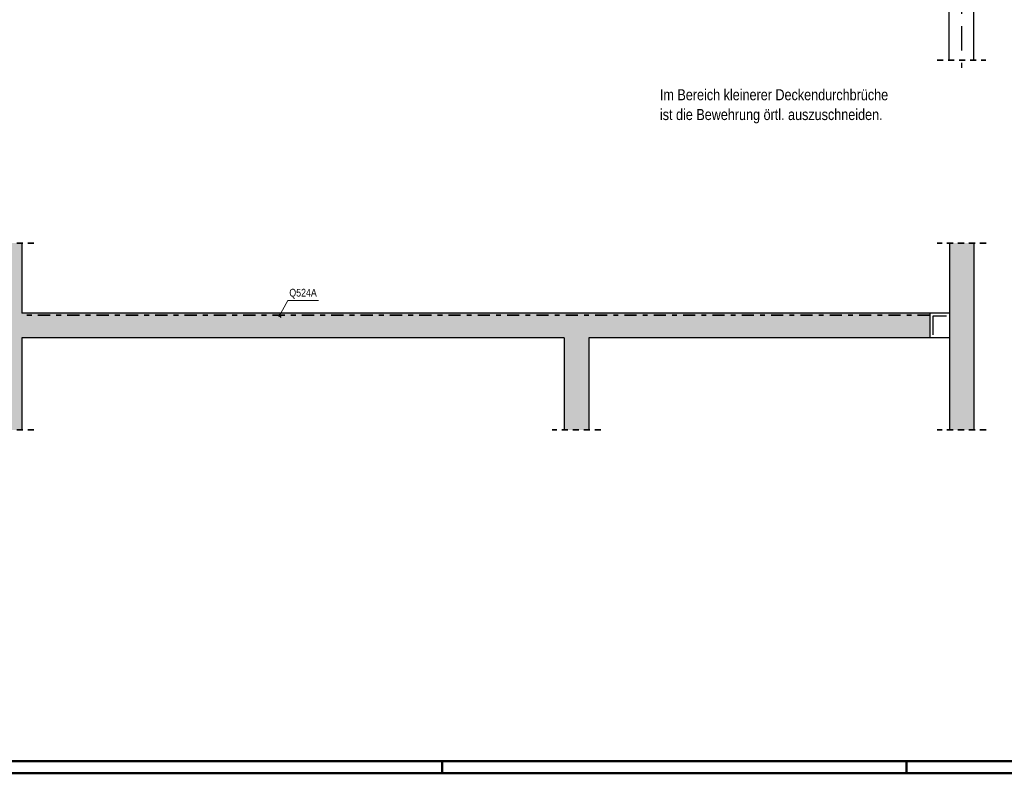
# Model space of a CAD drawing. Header units: millimetres. Extents: x 0 to 93, y 0 to 42.
# Tile 4 of 12: x 22.3 to 42.5, y 0 to 15.4. Entities that reach past the tile are written whole.
import ezdxf

# ---------------------------------------------------------------- set-up
doc = ezdxf.new("R2010")
doc.units = ezdxf.units.MM
for name, pattern in [('DASHDOT', [1, 0.5, -0.25, 0, -0.25]), ('DASHDOTX2', [2, 1, -0.5, 0, -0.5]), ('HIDDEN', [0.375, 0.25, -0.125])]:
    doc.linetypes.add(name, pattern=pattern)
doc.layers.add('Achsen', color=7, linetype='Continuous', lineweight=20)
doc.styles.add('Arial Narrow', font='ARIALN.TTF')

msp = doc.modelspace()

# ---------------------------------------------------------------- hatches: boundary and pattern name
at = {"lineweight": 35, "true_color": 0xd7ffd7}
for points in [[(22.350733, 9.409805), (22.350733, 10.846665), (21.850733, 10.846665), (21.850733, 9.409805)], [(41.329919, 9.409805), (41.829919, 9.409805), (41.829919, 10.846665), (41.329919, 10.846665)], [(21.850733, 8.909817), (40.931571, 8.909817), (40.931571, 9.409817), (21.850733, 9.409817)], [(41.331571, 8.909817), (41.829919, 8.909817), (41.829919, 9.409817), (41.331571, 9.409817)], [(21.850733, 7.023465), (22.350733, 7.023465), (22.350733, 8.909817), (21.850733, 8.909817)], [(33.45066, 7.023465), (33.95066, 7.023465), (33.95066, 8.909817), (33.45066, 8.909817)], [(41.329919, 7.023465), (41.829919, 7.023465), (41.829919, 8.909817), (41.329919, 8.909817)]]:
    msp.add_hatch(color=254, dxfattribs=at).paths.add_polyline_path(points)

# ---------------------------------------------------------------- linework, layer by layer
at = {"color": 3, "linetype": 'Continuous', "lineweight": 25}
for p, q in [((41.329127, 14.585316), (41.329127, 15.977035)), ((41.829127, 14.585316), (41.829127, 15.977035)), ((22.350733, 10.846665), (22.350733, 9.409805)), ((41.329919, 10.846665), (41.329919, 9.409805)), ((41.829919, 10.846665), (41.829919, 9.409817)), ((40.931571, 9.409805), (22.350733, 9.409805)), ((27.610092, 9.391076), (27.653578, 9.32274)), ((40.931571, 9.409817), (40.931571, 8.909817)), ((41.329919, 9.409805), (40.931571, 9.409805)), ((41.331571, 9.409805), (41.329919, 9.409805)), ((41.331571, 9.409817), (41.331571, 8.909817)), ((41.829919, 9.409817), (41.829919, 8.909817)), ((22.350733, 8.909817), (22.350733, 7.023465)), ((33.45066, 8.909805), (22.350733, 8.909805)), ((33.45066, 8.909817), (33.45066, 7.023465)), ((33.95066, 8.909817), (33.95066, 7.023465)), ((40.931571, 8.909805), (33.95066, 8.909805)), ((41.329919, 8.909805), (40.931571, 8.909805)), ((41.329919, 8.909817), (41.329919, 7.023465)), ((41.331571, 8.909805), (41.329919, 8.909805)), ((41.829919, 8.909817), (41.829919, 7.023465))]:
    msp.add_line(p, q, dxfattribs=at)
at = {"color": 2, "linetype": 'HIDDEN', "lineweight": 35, "ltscale": 0.5}
for p, q in [((41.079127, 14.585316), (42.079127, 14.585316)), ((22.600733, 10.846665), (21.600733, 10.846665)), ((42.079919, 10.846665), (41.079919, 10.846665)), ((22.600733, 7.023465), (21.600733, 7.023465)), ((34.20066, 7.023465), (33.20066, 7.023465)), ((42.079919, 7.023465), (41.079919, 7.023465))]:
    msp.add_line(p, q, dxfattribs=at)
at = {"color": 5, "linetype": 'Continuous', "lineweight": 18}
for p, q in [((27.793869, 9.670572), (27.610092, 9.338876)), ((28.423651, 9.670572), (27.793869, 9.670572))]:
    msp.add_line(p, q, dxfattribs=at)
at = {"color": 4, "linetype": 'Continuous', "lineweight": 50}
for p, q in [((1, 0.25), (59.2, 0.25)), ((0, 0), (59.45, 0))]:
    msp.add_line(p, q, dxfattribs=at)
at = {"color": 4, "linetype": 'Continuous', "lineweight": 50, "ltscale": 0.2}
for p, q in [((30.95, 0), (30.95, 0.25)), ((40.45, 0), (40.45, 0.25))]:
    msp.add_line(p, q, dxfattribs=at)
at = {"layer": 'Achsen', "color": 3, "linetype": 'DASHDOTX2', "lineweight": 25, "ltscale": 0.5}
msp.add_line((41.57992, 37.282085), (41.57992, 14.209736), dxfattribs=at)
at = {"layer": 'Achsen', "color": 2, "linetype": 'DASHDOT', "lineweight": 35, "ltscale": 0.5}
msp.add_line((40.931571, 9.369805), (22.350733, 9.369805), dxfattribs=at)
at = {"layer": 'Achsen', "color": 3, "linetype": 'Continuous', "lineweight": 25}
for p, q in [((41.271571, 9.349805), (40.991571, 9.349805)), ((40.991571, 9.349805), (40.991571, 8.969805))]:
    msp.add_line(p, q, dxfattribs=at)
at = {"layer": 'Achsen', "color": 9, "linetype": 'Continuous', "lineweight": 0}
msp.add_circle((41.829919, 9.409805), 0.00222, dxfattribs=at)

# ---------------------------------------------------------------- texts
at = {"color": 4, "lineweight": 50, "style": 'Arial Narrow'}
for s, p in [('Im Bereich kleinerer Deckendurchbrüche', (35.408107, 13.766701)), ('ist die Bewehrung örtl. auszuschneiden.', (35.408107, 13.361701))]:
    msp.add_text(s, height=0.225, dxfattribs=at).set_placement(p)
at = {"color": 2, "lineweight": 35, "style": 'Arial Narrow'}
msp.add_text('Q524A', height=0.1575, dxfattribs=at).set_placement((27.826165, 9.751314))

doc.saveas('drawing.dxf')
